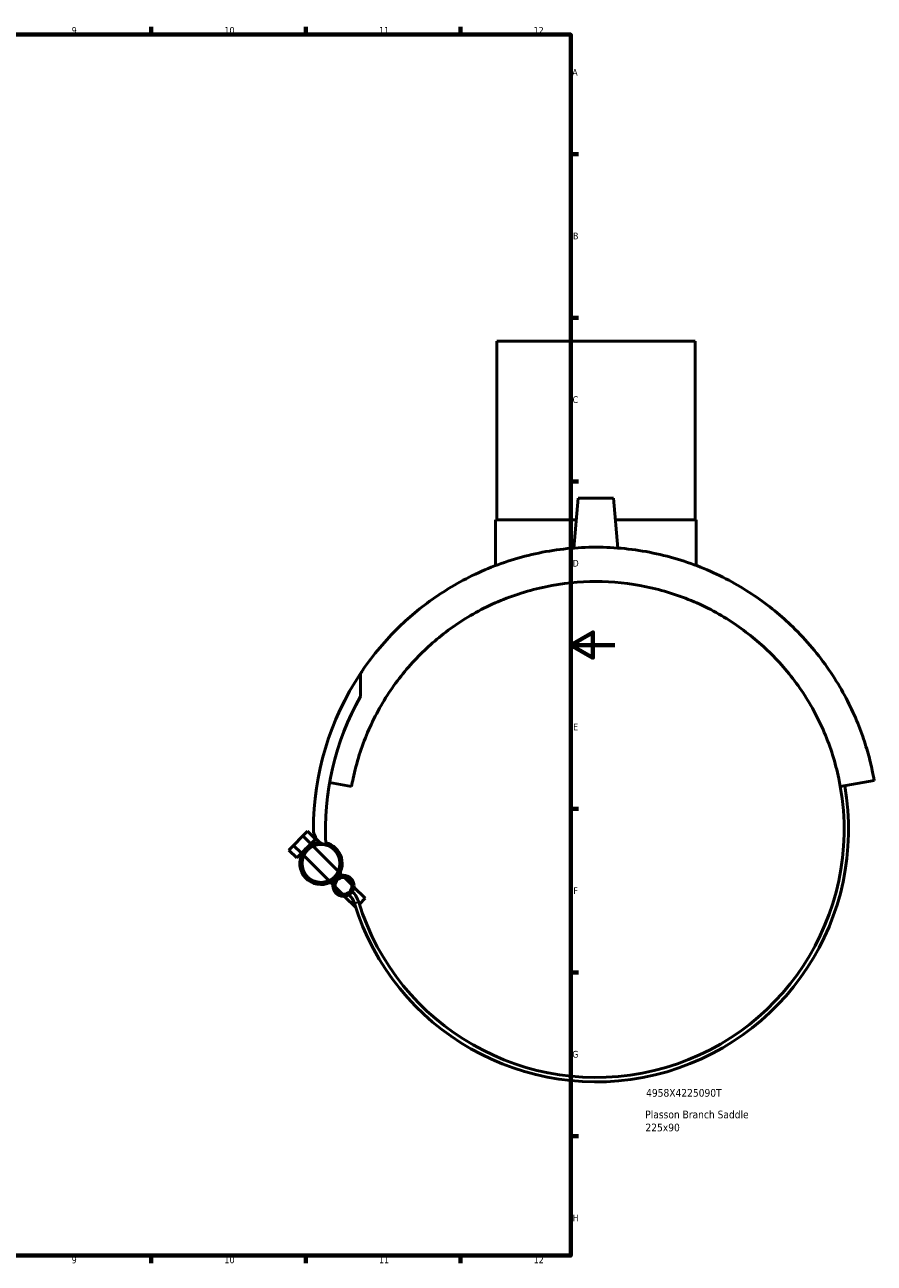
# Model space of a CAD drawing. Header units: millimetres. Extents: x -203 to 1350, y -321 to 893.
# Tile 5 of 6: x 573 to 959, y 17 to 578. Entities that reach past the tile are written whole.
import ezdxf

# ---------------------------------------------------------------- set-up
doc = ezdxf.new("R2010")
doc.units = ezdxf.units.MM
for name, color, linetype, lineweight in [('Border (ANSI)', 7, 'Continuous', 70), ('Title (ISO)', 7, 'Continuous', 50), ('Visible (ANSI)', 7, 'Continuous', 50), ('Visible Narrow (ANSI)', 7, 'Continuous', 35)]:
    doc.layers.add(name, color=color, linetype=linetype, lineweight=lineweight)
doc.styles.add('Note Text (ANSI)', font='tahoma.ttf')
doc.styles.add('Note Text (ISO)', font='tahoma.ttf')

# ---------------------------------------------------------------- blocks, each defined once
blk = doc.blocks.new('Borders Default Border')
at = {"layer": 'Border (ANSI)'}
for p, q in [((630.75, 574), (630.75, 577.45)), ((700.83, 574), (700.83, 577.45)), ((770.92, 574), (770.92, 577.45)), ((821, 519.75), (824.45, 519.75)), ((821, 445.5), (824.45, 445.5)), ((821, 371.25), (824.45, 371.25)), ((821, 222.75), (824.45, 222.75)), ((821, 148.5), (824.45, 148.5)), ((821, 74.25), (824.45, 74.25)), ((630.75, 20), (630.75, 16.55)), ((700.83, 20), (700.83, 16.55)), ((770.92, 20), (770.92, 16.55))]:
    blk.add_line(p, q, dxfattribs=at)
at = {"layer": 'Border (ANSI)', "flags": 128}
for points in [[(20, 20), (20, 574), (821, 574), (821, 20), (20, 20)], [(841, 297), (821, 297), (831, 302.77), (831, 291.23), (821, 297)]]:
    blk.add_lwpolyline(points, dxfattribs=at)
at = {"layer": 'Border (ANSI)', "attachment_point": 7, "style": 'Note Text (ANSI)'}
for s, insert, char_height in [('9', (594.7, 574.34), 3.05), ('10', (663.96, 574.34), 3.048), ('11', (734.04, 574.4), 3.048), ('12', (804.13, 574.4), 3.048), ('A', (821.63, 555.35), 3.05), ('B', (821.99, 481.1), 3.05), ('C', (821.8, 406.8), 3.05), ('D', (821.81, 332.6), 3.05), ('E', (822.05, 258.35), 3.05), ('F', (822.14, 184.1), 3.05), ('G', (821.66, 109.79), 3.05), ('H', (821.81, 35.6), 3.05), ('9', (594.7, 16.49), 3.05), ('10', (663.96, 16.49), 3.048), ('11', (734.04, 16.55), 3.048), ('12', (804.13, 16.55), 3.048)]:
    blk.add_mtext(s, dxfattribs=dict(at, insert=insert, char_height=char_height))
blk = doc.blocks.new('Title Blocks ISO')
at = {"layer": 'Title (ISO)', "style": 'Note Text (ISO)'}
for tag, p in [('PART_NUMBER_001', (34.13, 72.11)), ('DESCRIPTION_001', (33.74, 62.29)), ('DESCRIPTION_002', (33.83, 56.39))]:
    blk.add_attdef(tag, p, '', height=3.5, dxfattribs=at)

msp = doc.modelspace()

# ---------------------------------------------------------------- linework, layer by layer
at = {"layer": 'Visible (ANSI)'}
for p, q in [((787.3982, 434.8329), (877.3982, 434.8329)), ((787.3982, 434.8329), (787.3982, 353.8329)), ((877.3982, 434.8329), (877.3982, 353.8329)), ((824.3982, 363.6829), (822.4175, 341.0435)), ((824.3982, 363.6829), (840.3982, 363.6829)), ((840.3982, 363.6829), (842.3789, 341.0435)), ((786.8982, 353.8329), (823.5364, 353.8329)), ((786.8982, 353.8329), (786.8982, 333.08)), ((841.2599, 353.8329), (877.8982, 353.8329)), ((877.8982, 353.8329), (877.8982, 333.08)), ((725.6032, 284.0751), (725.6032, 273.6273)), ((721.6073, 232.8683), (711.6214, 234.6291)), ((958.552, 235.5772), (943.189, 232.8683)), ((695.2908, 206.1513), (699.5335, 210.3939)), ((699.5335, 210.3939), (701.6548, 212.5153)), ((699.5335, 210.3939), (703.069, 206.8584)), ((705.1903, 208.9797), (701.6548, 212.5153)), ((705.1903, 208.9797), (703.069, 206.8584)), ((693.1695, 204.03), (695.2908, 206.1513)), ((696.7051, 200.4944), (693.1695, 204.03)), ((695.2908, 206.1513), (698.8264, 202.6158)), ((698.8264, 202.6158), (696.7051, 200.4944)), ((700.9477, 204.7371), (698.8264, 202.6158)), ((699.1663, 202.2758), (698.8264, 202.6158)), ((703.069, 206.8584), (700.9477, 204.7371)), ((703.409, 206.5184), (703.069, 206.8584)), ((715.5564, 194.3711), (704.1581, 205.7693)), ((711.3137, 190.1284), (699.9155, 201.5267)), ((717.3901, 192.5374), (716.3055, 193.6219)), ((721.6888, 188.2386), (718.3903, 191.5371)), ((713.1474, 188.2947), (712.0629, 189.3793)), ((717.4462, 183.996), (714.1477, 187.2944)), ((727.8178, 182.1097), (722.6891, 187.2383)), ((723.5073, 177.9349), (718.4465, 182.9957)), ((727.8178, 182.1097), (725.1306, 179.4225))]:
    msp.add_line(p, q, dxfattribs=at)
for centre, radius in [((707.7359, 197.9489), 8.6), ((717.9183, 187.7665), 4.8), ((717.9183, 187.7665), 3.8)]:
    msp.add_circle(centre, radius, dxfattribs=at)
for centre, radius, start, end in [((832.3982, 213.3329), 128.1, 146.479063, 180), ((832.3982, 213.3329), 122.64, 150.551755, 183.306602), ((832.3982, 213.3329), 114.5, 197.060761, 10), ((832.3982, 213.3329), 112.5, 197.060761, 10), ((711.5473, 213.3329), 7.2492, 180, 257.370621), ((707.7359, 197.9489), 9.6, 93.214536, 315), ((707.7359, 197.9489), 9.6, 315, 76.931495), ((713.695, 176.904), 9.6672, 17.060761, 45), ((713.695, 176.904), 11.6672, 17.060761, 45)]:
    msp.add_arc(centre, radius, start, end, dxfattribs=at)
for points, knots in [([(832.3982, 341.4329), (823.7298, 341.4329), (814.9798, 340.5394), (797.9866, 337.029), (789.7428, 334.4137), (774.3118, 327.8144), (767.1048, 323.824), (754.0735, 315.0028), (748.2482, 310.1729), (736.9356, 299.1964), (731.4243, 292.5897), (726.3735, 285.2277), (725.9853, 284.6519), (725.6032, 284.0751)], [-23.28219034, -23.28219034, -23.28219034, -23.28219034, -20.68167668, -20.68167668, -18.08116302, -18.08116302, -15.48064937, -15.48064937, -12.88013571, -12.88013571, -9.66010178, -9.66010178, -9.38753638, -9.38753638, -9.38753638, -9.38753638]), ([(958.552, 235.5772), (958.552, 235.5772), (958.5309, 235.6978), (958.4579, 236.1059), (958.4059, 236.3932), (958.2137, 237.4279), (958.0379, 238.3407), (957.6087, 240.408), (957.3553, 241.563), (956.7717, 244.0321), (956.4414, 245.3476), (955.3222, 249.492), (954.414, 252.4828), (952.2299, 258.7301), (950.954, 261.9905), (946.4887, 272.0418), (942.6854, 279.0147), (933.3721, 292.5897), (927.8608, 299.1964), (916.5482, 310.1729), (910.7228, 315.0028), (897.6916, 323.824), (890.4845, 327.8144), (875.0535, 334.4137), (866.8098, 337.029), (849.8166, 340.5394), (841.0666, 341.4329), (832.3982, 341.4329)], [-46.56438067, -46.56438067, -46.56438067, -46.56438067, -46.16187643, -46.16187643, -45.75937219, -45.75937219, -44.95436371, -44.95436371, -44.14935523, -44.14935523, -43.34434675, -43.34434675, -41.73432978, -41.73432978, -40.12431282, -40.12431282, -36.90427889, -36.90427889, -33.68424496, -33.68424496, -31.08373131, -31.08373131, -28.48321765, -28.48321765, -25.88270399, -25.88270399, -23.28219034, -23.28219034, -23.28219034, -23.28219034]), ([(721.6073, 232.8683), (721.8175, 234.0601), (722.0458, 235.2427), (723.0587, 240.074), (723.9971, 243.6462), (726.2003, 250.6384), (727.4653, 254.0582), (731.7357, 264.0887), (735.2164, 270.4617), (743.2834, 282.373), (747.873, 287.9068), (757.4918, 297.5256), (762.8009, 302.0096), (774.5812, 310.1033), (781.0534, 313.713), (794.8247, 319.6375), (802.1408, 321.9579), (817.1408, 325.0563), (824.8253, 325.8329), (832.3982, 325.8329)], [39.69528481, 39.69528481, 39.69528481, 39.69528481, 40.08595828, 40.08595828, 41.30323806, 41.30323806, 42.52051783, 42.52051783, 44.95507739, 44.95507739, 47.38963694, 47.38963694, 49.66150223, 49.66150223, 51.93336752, 51.93336752, 54.2052328, 54.2052328, 56.47709809, 56.47709809, 56.47709809, 56.47709809]), ([(832.3982, 325.8329), (839.9711, 325.8329), (847.6556, 325.0563), (862.6556, 321.9579), (869.9716, 319.6375), (883.7429, 313.713), (890.2152, 310.1033), (901.9954, 302.0096), (907.3045, 297.5256), (916.9233, 287.9068), (921.513, 282.373), (929.5799, 270.4617), (933.0606, 264.0887), (937.331, 254.0582), (938.596, 250.6384), (940.7992, 243.6462), (941.7377, 240.074), (942.7506, 235.2427), (942.9789, 234.0601), (943.189, 232.8683)], [56.47709809, 56.47709809, 56.47709809, 56.47709809, 58.74896338, 58.74896338, 61.02082866, 61.02082866, 63.29269395, 63.29269395, 65.56455924, 65.56455924, 67.99911879, 67.99911879, 70.43367834, 70.43367834, 71.65095812, 71.65095812, 72.8682379, 72.8682379, 73.25891137, 73.25891137, 73.25891137, 73.25891137])]:
    msp.add_open_spline(points, degree=3, knots=knots, dxfattribs=at)
at = {"layer": 'Visible Narrow (ANSI)'}
msp.add_line((724.8371, 180.3234), (722.9486, 179.7439), dxfattribs=at)

# ---------------------------------------------------------------- block references
msp.add_blockref('Borders Default Border', (0, 0))
msp.add_blockref('Title Blocks ISO', (821, 20)).add_auto_attribs({'PART_NUMBER_001': '4958X4225090T', 'DESCRIPTION_001': 'Plasson Branch Saddle', 'DESCRIPTION_002': '225x90'})

doc.saveas('drawing.dxf')
